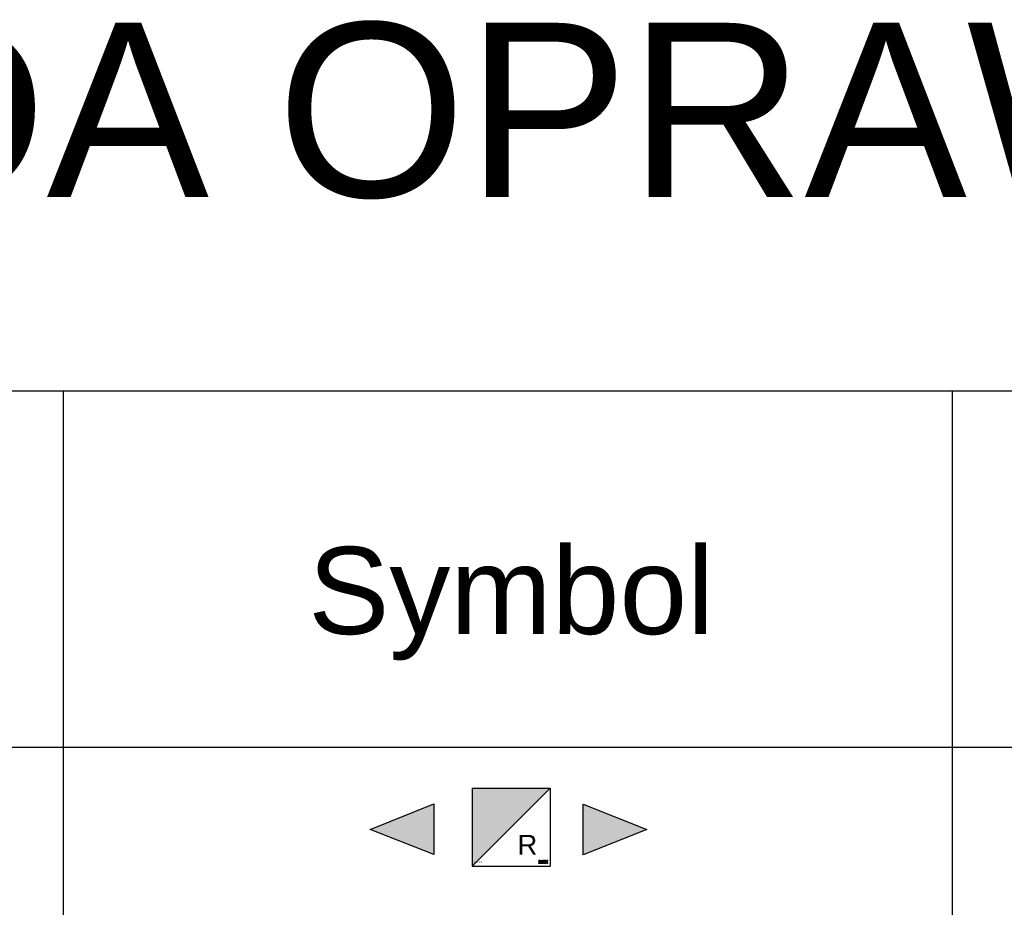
# Model space of a CAD drawing. Header units: millimetres. Extents: x -94648 to 68781, y -29623 to 11990.
# Tile 17 of 181: x -43208 to -42982, y -14959 to -14755. Entities that reach past the tile are written whole.
import ezdxf
from ezdxf.enums import TextEntityAlignment as Align

# ---------------------------------------------------------------- set-up
doc = ezdxf.new("R2010")
doc.units = ezdxf.units.MM
doc.layers.add('AX - ADRESACJA', color=4, linetype='Continuous', lineweight=5)
doc.layers.add('AX - OPISY', color=3, linetype='Continuous')
doc.layers.add('AX - OPRAWY  EWAKUACYJNE', color=5, linetype='Continuous')
doc.styles.add('ARIAL 1.0', font='arial.ttf')
doc.styles.add('ROMANS', font='romans.shx', dxfattribs={"width": 0.75, "height": 10})

# ---------------------------------------------------------------- blocks, each defined once
blk = doc.blocks.new('AX - OPRAWY')
at = {"layer": 'AX - OPRAWY  EWAKUACYJNE', "lineweight": 5}
for points in [[(2911.5, 461.85), (2911.5, 461.56), (2911.67, 461.38), (2912.19, 461.38), (2912.36, 461.53), (2912.36, 462.2), (2912.13, 462.42), (2911.65, 462.42), (2911.65, 462.27), (2912.07, 462.27), (2912.21, 462.14), (2912.21, 461.59), (2912.13, 461.52), (2911.74, 461.52), (2911.65, 461.62), (2911.65, 461.79), (2911.73, 461.88), (2912.07, 461.88), (2912.07, 462.02), (2911.67, 462.02)], [(2911.5, 461.08), (2911.5, 460.82), (2911.69, 460.82), (2911.69, 460.85), (2911.53, 460.85), (2911.53, 460.94), (2911.67, 460.94), (2911.67, 460.96), (2911.53, 460.96), (2911.53, 461.05), (2911.69, 461.05), (2911.69, 461.08)], [(2911.75, 461.08), (2911.75, 460.82), (2911.78, 460.82), (2911.78, 461.03), (2911.87, 460.89), (2911.87, 460.89), (2911.97, 461.03), (2911.97, 460.82), (2912, 460.82), (2912, 461.08), (2911.97, 461.08), (2911.87, 460.94), (2911.78, 461.08)], [(2912.06, 461.08), (2912.06, 460.82), (2912.25, 460.82), (2912.25, 460.85), (2912.09, 460.85), (2912.09, 460.94), (2912.23, 460.94), (2912.23, 460.96), (2912.09, 460.96), (2912.09, 461.05), (2912.25, 461.05), (2912.25, 461.08)], [(2912.56, 460.95), (2912.56, 460.94), (2912.56, 460.93), (2912.56, 460.93), (2912.56, 460.92), (2912.57, 460.91), (2912.57, 460.91), (2912.57, 460.9), (2912.57, 460.9), (2912.57, 460.89), (2912.58, 460.88), (2912.58, 460.88), (2912.58, 460.87), (2912.59, 460.87), (2912.59, 460.86), (2912.59, 460.86), (2912.6, 460.85), (2912.6, 460.85), (2912.61, 460.84), (2912.61, 460.84), (2912.62, 460.84), (2912.62, 460.83), (2912.63, 460.83), (2912.63, 460.83), (2912.64, 460.82), (2912.65, 460.82), (2912.65, 460.82), (2912.66, 460.82), (2912.67, 460.82), (2912.67, 460.82), (2912.68, 460.82), (2912.69, 460.81), (2912.69, 460.81), (2912.7, 460.81), (2912.71, 460.82), (2912.72, 460.82), (2912.73, 460.82), (2912.73, 460.82), (2912.74, 460.82), (2912.75, 460.82), (2912.75, 460.83), (2912.76, 460.83), (2912.77, 460.83), (2912.77, 460.84), (2912.78, 460.84), (2912.78, 460.84), (2912.79, 460.85), (2912.79, 460.85), (2912.8, 460.85), (2912.8, 460.96), (2912.69, 460.96), (2912.69, 460.93), (2912.77, 460.93), (2912.77, 460.87), (2912.77, 460.86), (2912.76, 460.86), (2912.76, 460.86), (2912.76, 460.86), (2912.75, 460.85), (2912.75, 460.85), (2912.74, 460.85), (2912.74, 460.85), (2912.73, 460.85), (2912.73, 460.85), (2912.72, 460.84), (2912.72, 460.84), (2912.71, 460.84), (2912.71, 460.84), (2912.7, 460.84), (2912.7, 460.84), (2912.69, 460.84), (2912.68, 460.84), (2912.68, 460.84), (2912.67, 460.84), (2912.67, 460.84), (2912.66, 460.85), (2912.66, 460.85), (2912.65, 460.85), (2912.65, 460.85), (2912.64, 460.85), (2912.64, 460.86), (2912.64, 460.86), (2912.63, 460.86), (2912.63, 460.86), (2912.62, 460.87), (2912.62, 460.87), (2912.62, 460.88), (2912.61, 460.88), (2912.61, 460.88), (2912.61, 460.89), (2912.61, 460.89), (2912.6, 460.9), (2912.6, 460.9), (2912.6, 460.91), (2912.6, 460.91), (2912.6, 460.92), (2912.6, 460.92), (2912.59, 460.93), (2912.59, 460.93), (2912.59, 460.94), (2912.59, 460.94), (2912.59, 460.95), (2912.59, 460.95), (2912.59, 460.96), (2912.59, 460.96), (2912.59, 460.97), (2912.59, 460.97), (2912.6, 460.98), (2912.6, 460.98), (2912.6, 460.99), (2912.6, 460.99), (2912.6, 461), (2912.6, 461), (2912.61, 461), (2912.61, 461.01), (2912.61, 461.01), (2912.61, 461.02), (2912.62, 461.02), (2912.62, 461.02), (2912.62, 461.03), (2912.63, 461.03), (2912.63, 461.04), (2912.63, 461.04), (2912.64, 461.04), (2912.64, 461.04), (2912.65, 461.05), (2912.65, 461.05), (2912.66, 461.05), (2912.66, 461.05), (2912.67, 461.05), (2912.67, 461.05), (2912.68, 461.06), (2912.68, 461.06), (2912.69, 461.06), (2912.69, 461.06), (2912.7, 461.06), (2912.7, 461.06), (2912.71, 461.06), (2912.72, 461.05), (2912.72, 461.05), (2912.73, 461.05), (2912.73, 461.05), (2912.74, 461.05), (2912.74, 461.05), (2912.75, 461.04), (2912.75, 461.04), (2912.76, 461.04), (2912.76, 461.04), (2912.76, 461.03), (2912.77, 461.03), (2912.77, 461.03), (2912.79, 461.05), (2912.78, 461.05), (2912.78, 461.06), (2912.77, 461.06), (2912.77, 461.06), (2912.76, 461.07), (2912.76, 461.07), (2912.75, 461.07), (2912.75, 461.07), (2912.74, 461.08), (2912.74, 461.08), (2912.73, 461.08), (2912.72, 461.08), (2912.72, 461.08), (2912.71, 461.08), (2912.7, 461.08), (2912.69, 461.08), (2912.69, 461.08), (2912.68, 461.08), (2912.67, 461.08), (2912.66, 461.08), (2912.66, 461.08), (2912.65, 461.08), (2912.65, 461.08), (2912.64, 461.07), (2912.63, 461.07), (2912.63, 461.07), (2912.62, 461.06), (2912.62, 461.06), (2912.61, 461.06), (2912.61, 461.05), (2912.6, 461.05), (2912.6, 461.04), (2912.59, 461.04), (2912.59, 461.03), (2912.59, 461.03), (2912.58, 461.02), (2912.58, 461.02), (2912.58, 461.01), (2912.57, 461.01), (2912.57, 461), (2912.57, 460.99), (2912.57, 460.99), (2912.57, 460.98), (2912.56, 460.98), (2912.56, 460.97), (2912.56, 460.96), (2912.56, 460.96), (2912.56, 460.95)], [(2912.58, 461.53), (2912.74, 461.38), (2913.09, 461.38), (2913.19, 461.48), (2913.3, 461.38), (2913.63, 461.38), (2913.8, 461.53), (2913.8, 462.42), (2913.65, 462.42), (2913.65, 461.59), (2913.58, 461.52), (2913.35, 461.52), (2913.26, 461.61), (2913.26, 462.42), (2913.12, 462.42), (2913.12, 461.61), (2913.03, 461.52), (2912.8, 461.52), (2912.72, 461.59), (2912.72, 462.42), (2912.58, 462.42)], [(2912.85, 461.08), (2912.85, 460.82), (2913.04, 460.82), (2913.04, 460.85), (2912.88, 460.85), (2912.88, 460.94), (2913.02, 460.94), (2913.02, 460.96), (2912.88, 460.96), (2912.88, 461.05), (2913.04, 461.05), (2913.04, 461.08)], [(2913.1, 461.08), (2913.1, 460.82), (2913.13, 460.82), (2913.13, 461.03), (2913.3, 460.82), (2913.32, 460.82), (2913.32, 461.08), (2913.29, 461.08), (2913.29, 460.87), (2913.13, 461.08)], [(2913.36, 460.95), (2913.36, 460.94), (2913.36, 460.93), (2913.36, 460.93), (2913.36, 460.92), (2913.36, 460.91), (2913.37, 460.91), (2913.37, 460.9), (2913.37, 460.9), (2913.37, 460.89), (2913.37, 460.88), (2913.38, 460.88), (2913.38, 460.87), (2913.38, 460.87), (2913.39, 460.86), (2913.39, 460.86), (2913.4, 460.85), (2913.4, 460.85), (2913.41, 460.84), (2913.41, 460.84), (2913.42, 460.84), (2913.42, 460.83), (2913.43, 460.83), (2913.43, 460.83), (2913.44, 460.82), (2913.44, 460.82), (2913.45, 460.82), (2913.46, 460.82), (2913.46, 460.82), (2913.47, 460.82), (2913.48, 460.82), (2913.48, 460.81), (2913.49, 460.81), (2913.5, 460.81), (2913.51, 460.82), (2913.51, 460.82), (2913.52, 460.82), (2913.53, 460.82), (2913.54, 460.82), (2913.54, 460.82), (2913.55, 460.83), (2913.56, 460.83), (2913.56, 460.83), (2913.57, 460.84), (2913.57, 460.84), (2913.58, 460.85), (2913.58, 460.85), (2913.59, 460.86), (2913.59, 460.86), (2913.58, 460.88), (2913.57, 460.87), (2913.57, 460.87), (2913.56, 460.87), (2913.56, 460.86), (2913.55, 460.86), (2913.55, 460.86), (2913.54, 460.85), (2913.54, 460.85), (2913.53, 460.85), (2913.53, 460.85), (2913.52, 460.85), (2913.52, 460.84), (2913.51, 460.84), (2913.5, 460.84), (2913.5, 460.84), (2913.49, 460.84), (2913.49, 460.84), (2913.48, 460.84), (2913.48, 460.84), (2913.47, 460.84), (2913.47, 460.84), (2913.46, 460.85), (2913.46, 460.85), (2913.45, 460.85), (2913.45, 460.85), (2913.44, 460.85), (2913.44, 460.86), (2913.43, 460.86), (2913.43, 460.86), (2913.43, 460.87), (2913.42, 460.87), (2913.42, 460.87), (2913.42, 460.88), (2913.41, 460.88), (2913.41, 460.88), (2913.41, 460.89), (2913.4, 460.89), (2913.4, 460.9), (2913.4, 460.9), (2913.4, 460.91), (2913.4, 460.91), (2913.39, 460.92), (2913.39, 460.92), (2913.39, 460.93), (2913.39, 460.93), (2913.39, 460.94), (2913.39, 460.94), (2913.39, 460.95), (2913.39, 460.95), (2913.39, 460.96), (2913.39, 460.96), (2913.39, 460.97), (2913.39, 460.97), (2913.39, 460.98), (2913.39, 460.98), (2913.4, 460.99), (2913.4, 460.99), (2913.4, 461), (2913.4, 461), (2913.4, 461.01), (2913.41, 461.01), (2913.41, 461.01), (2913.41, 461.02), (2913.42, 461.02), (2913.42, 461.03), (2913.42, 461.03), (2913.43, 461.03), (2913.43, 461.04), (2913.43, 461.04), (2913.44, 461.04), (2913.44, 461.04), (2913.45, 461.05), (2913.45, 461.05), (2913.46, 461.05), (2913.46, 461.05), (2913.47, 461.05), (2913.47, 461.05), (2913.48, 461.06), (2913.48, 461.06), (2913.49, 461.06), (2913.49, 461.06), (2913.5, 461.06), (2913.5, 461.06), (2913.51, 461.06), (2913.52, 461.05), (2913.52, 461.05), (2913.53, 461.05), (2913.53, 461.05), (2913.54, 461.05), (2913.54, 461.04), (2913.55, 461.04), (2913.55, 461.04), (2913.56, 461.04), (2913.56, 461.03), (2913.56, 461.03), (2913.57, 461.02), (2913.57, 461.02), (2913.59, 461.04), (2913.59, 461.05), (2913.58, 461.05), (2913.58, 461.06), (2913.57, 461.06), (2913.57, 461.06), (2913.56, 461.07), (2913.56, 461.07), (2913.55, 461.07), (2913.54, 461.07), (2913.54, 461.08), (2913.53, 461.08), (2913.52, 461.08), (2913.52, 461.08), (2913.51, 461.08), (2913.5, 461.08), (2913.49, 461.08), (2913.48, 461.08), (2913.48, 461.08), (2913.47, 461.08), (2913.46, 461.08), (2913.46, 461.08), (2913.45, 461.08), (2913.44, 461.08), (2913.44, 461.07), (2913.43, 461.07), (2913.43, 461.07), (2913.42, 461.06), (2913.42, 461.06), (2913.41, 461.06), (2913.41, 461.05), (2913.4, 461.05), (2913.4, 461.04), (2913.39, 461.04), (2913.39, 461.03), (2913.38, 461.03), (2913.38, 461.02), (2913.38, 461.02), (2913.37, 461.01), (2913.37, 461.01), (2913.37, 461), (2913.37, 461), (2913.37, 460.99), (2913.36, 460.98), (2913.36, 460.98), (2913.36, 460.97), (2913.36, 460.96), (2913.36, 460.96), (2913.36, 460.95)], [(2913.61, 461.08), (2913.72, 460.92), (2913.72, 460.82), (2913.75, 460.82), (2913.75, 460.92), (2913.86, 461.08), (2913.82, 461.08), (2913.73, 460.95), (2913.65, 461.08)], [(2915.19, 461.96), (2914.99, 462.16), (2914.99, 461.95), (2915.08, 461.86), (2914.75, 461.52), (2914.31, 461.52), (2914.16, 461.66), (2914.16, 462.14), (2914.31, 462.27), (2914.67, 462.27), (2914.77, 462.18), (2914.77, 462.04), (2914.67, 461.95), (2914.31, 461.95), (2914.31, 461.81), (2914.73, 461.81), (2914.92, 461.98), (2914.92, 462.23), (2914.73, 462.42), (2914.25, 462.42), (2914.02, 462.2), (2914.02, 461.6), (2914.25, 461.38), (2914.81, 461.38), (2915.19, 461.76), (2915.57, 461.38), (2915.77, 461.38), (2915.29, 461.86), (2915.6, 462.17), (2915.6, 462.02), (2915.75, 462.02), (2915.75, 462.42), (2915.34, 462.42), (2915.34, 462.27), (2915.5, 462.27)], [(2914.02, 461.6), (2914.25, 461.38), (2914.81, 461.38), (2915.19, 461.76), (2915.57, 461.38), (2915.77, 461.38), (2915.29, 461.86), (2915.6, 462.17), (2915.6, 462.02), (2915.75, 462.02), (2915.75, 462.42), (2915.34, 462.42), (2915.34, 462.27), (2915.5, 462.27), (2915.19, 461.96), (2914.99, 462.16), (2914.99, 461.95), (2915.08, 461.86), (2914.75, 461.52), (2914.31, 461.52), (2914.16, 461.66), (2914.16, 462.14), (2914.31, 462.27), (2914.67, 462.27), (2914.77, 462.18), (2914.77, 462.04), (2914.67, 461.95), (2914.31, 461.95), (2914.31, 461.81), (2914.73, 461.81), (2914.92, 461.98), (2914.92, 462.23), (2914.73, 462.42), (2914.25, 462.42), (2914.02, 462.2)], [(2914.04, 461.08), (2914.04, 460.82), (2914.21, 460.82), (2914.21, 460.85), (2914.07, 460.85), (2914.07, 461.08)], [(2914.27, 461.08), (2914.27, 460.82), (2914.3, 460.82), (2914.3, 461.08)], [(2914.34, 460.95), (2914.34, 460.94), (2914.34, 460.93), (2914.34, 460.93), (2914.35, 460.92), (2914.35, 460.91), (2914.35, 460.91), (2914.35, 460.9), (2914.35, 460.9), (2914.35, 460.89), (2914.36, 460.88), (2914.36, 460.88), (2914.36, 460.87), (2914.37, 460.87), (2914.37, 460.86), (2914.37, 460.86), (2914.38, 460.85), (2914.38, 460.85), (2914.39, 460.84), (2914.39, 460.84), (2914.4, 460.84), (2914.4, 460.83), (2914.41, 460.83), (2914.41, 460.83), (2914.42, 460.82), (2914.43, 460.82), (2914.43, 460.82), (2914.44, 460.82), (2914.45, 460.82), (2914.45, 460.82), (2914.46, 460.82), (2914.47, 460.81), (2914.48, 460.81), (2914.48, 460.81), (2914.49, 460.82), (2914.5, 460.82), (2914.51, 460.82), (2914.51, 460.82), (2914.52, 460.82), (2914.53, 460.82), (2914.54, 460.83), (2914.54, 460.83), (2914.55, 460.83), (2914.55, 460.84), (2914.56, 460.84), (2914.57, 460.84), (2914.57, 460.85), (2914.58, 460.85), (2914.58, 460.85), (2914.58, 460.96), (2914.47, 460.96), (2914.47, 460.93), (2914.55, 460.93), (2914.55, 460.87), (2914.55, 460.86), (2914.54, 460.86), (2914.54, 460.86), (2914.54, 460.86), (2914.53, 460.85), (2914.53, 460.85), (2914.52, 460.85), (2914.52, 460.85), (2914.51, 460.85), (2914.51, 460.85), (2914.5, 460.84), (2914.5, 460.84), (2914.49, 460.84), (2914.49, 460.84), (2914.48, 460.84), (2914.48, 460.84), (2914.47, 460.84), (2914.47, 460.84), (2914.46, 460.84), (2914.45, 460.84), (2914.45, 460.84), (2914.44, 460.85), (2914.44, 460.85), (2914.43, 460.85), (2914.43, 460.85), (2914.42, 460.85), (2914.42, 460.86), (2914.42, 460.86), (2914.41, 460.86), (2914.41, 460.86), (2914.4, 460.87), (2914.4, 460.87), (2914.4, 460.88), (2914.4, 460.88), (2914.39, 460.88), (2914.39, 460.89), (2914.39, 460.89), (2914.38, 460.9), (2914.38, 460.9), (2914.38, 460.91), (2914.38, 460.91), (2914.38, 460.92), (2914.38, 460.92), (2914.38, 460.93), (2914.37, 460.93), (2914.37, 460.94), (2914.37, 460.94), (2914.37, 460.95), (2914.37, 460.95), (2914.37, 460.96), (2914.37, 460.96), (2914.37, 460.97), (2914.38, 460.97), (2914.38, 460.98), (2914.38, 460.98), (2914.38, 460.99), (2914.38, 460.99), (2914.38, 461), (2914.38, 461), (2914.39, 461), (2914.39, 461.01), (2914.39, 461.01), (2914.4, 461.02), (2914.4, 461.02), (2914.4, 461.02), (2914.4, 461.03), (2914.41, 461.03), (2914.41, 461.04), (2914.42, 461.04), (2914.42, 461.04), (2914.42, 461.04), (2914.43, 461.05), (2914.43, 461.05), (2914.44, 461.05), (2914.44, 461.05), (2914.45, 461.05), (2914.45, 461.05), (2914.46, 461.06), (2914.46, 461.06), (2914.47, 461.06), (2914.47, 461.06), (2914.48, 461.06), (2914.49, 461.06), (2914.49, 461.06), (2914.5, 461.05), (2914.5, 461.05), (2914.51, 461.05), (2914.51, 461.05), (2914.52, 461.05), (2914.52, 461.05), (2914.53, 461.04), (2914.53, 461.04), (2914.54, 461.04), (2914.54, 461.04), (2914.54, 461.03), (2914.55, 461.03), (2914.55, 461.03), (2914.57, 461.05), (2914.57, 461.05), (2914.56, 461.06), (2914.56, 461.06), (2914.55, 461.06), (2914.55, 461.07), (2914.54, 461.07), (2914.53, 461.07), (2914.53, 461.07), (2914.52, 461.08), (2914.52, 461.08), (2914.51, 461.08), (2914.5, 461.08), (2914.5, 461.08), (2914.49, 461.08), (2914.48, 461.08), (2914.47, 461.08), (2914.47, 461.08), (2914.46, 461.08), (2914.45, 461.08), (2914.45, 461.08), (2914.44, 461.08), (2914.43, 461.08), (2914.43, 461.08), (2914.42, 461.07), (2914.41, 461.07), (2914.41, 461.07), (2914.4, 461.06), (2914.4, 461.06), (2914.39, 461.06), (2914.39, 461.05), (2914.38, 461.05), (2914.38, 461.04), (2914.37, 461.04), (2914.37, 461.03), (2914.37, 461.03), (2914.36, 461.02), (2914.36, 461.02), (2914.36, 461.01), (2914.35, 461.01), (2914.35, 461), (2914.35, 460.99), (2914.35, 460.99), (2914.35, 460.98), (2914.35, 460.98), (2914.34, 460.97), (2914.34, 460.96), (2914.34, 460.96), (2914.34, 460.95)], [(2914.63, 461.08), (2914.63, 460.82), (2914.66, 460.82), (2914.66, 460.94), (2914.81, 460.94), (2914.81, 460.82), (2914.84, 460.82), (2914.84, 461.08), (2914.81, 461.08), (2914.81, 460.96), (2914.66, 460.96), (2914.66, 461.08)], [(2914.89, 461.05), (2914.89, 461.08), (2915.09, 461.08), (2915.09, 461.05), (2915, 461.05), (2915, 460.82), (2914.98, 460.82), (2914.98, 461.05)], [(2915.15, 461.08), (2915.15, 460.82), (2915.18, 460.82), (2915.18, 461.08)], [(2915.24, 461.08), (2915.24, 460.82), (2915.27, 460.82), (2915.27, 461.03), (2915.44, 460.82), (2915.46, 460.82), (2915.46, 461.08), (2915.43, 461.08), (2915.43, 460.87), (2915.27, 461.08)], [(2915.51, 460.95), (2915.51, 460.94), (2915.51, 460.93), (2915.51, 460.93), (2915.51, 460.92), (2915.51, 460.91), (2915.51, 460.91), (2915.52, 460.9), (2915.52, 460.9), (2915.52, 460.89), (2915.52, 460.88), (2915.53, 460.88), (2915.53, 460.87), (2915.53, 460.87), (2915.54, 460.86), (2915.54, 460.86), (2915.54, 460.85), (2915.55, 460.85), (2915.55, 460.84), (2915.56, 460.84), (2915.56, 460.84), (2915.57, 460.83), (2915.57, 460.83), (2915.58, 460.83), (2915.59, 460.82), (2915.59, 460.82), (2915.6, 460.82), (2915.6, 460.82), (2915.61, 460.82), (2915.62, 460.82), (2915.63, 460.82), (2915.63, 460.81), (2915.64, 460.81), (2915.65, 460.81), (2915.66, 460.82), (2915.66, 460.82), (2915.67, 460.82), (2915.68, 460.82), (2915.69, 460.82), (2915.69, 460.82), (2915.7, 460.83), (2915.71, 460.83), (2915.71, 460.83), (2915.72, 460.84), (2915.72, 460.84), (2915.73, 460.84), (2915.74, 460.85), (2915.74, 460.85), (2915.74, 460.85), (2915.74, 460.96), (2915.64, 460.96), (2915.64, 460.93), (2915.72, 460.93), (2915.72, 460.87), (2915.71, 460.86), (2915.71, 460.86), (2915.71, 460.86), (2915.7, 460.86), (2915.7, 460.85), (2915.69, 460.85), (2915.69, 460.85), (2915.68, 460.85), (2915.68, 460.85), (2915.67, 460.85), (2915.67, 460.84), (2915.66, 460.84), (2915.66, 460.84), (2915.65, 460.84), (2915.65, 460.84), (2915.64, 460.84), (2915.64, 460.84), (2915.63, 460.84), (2915.62, 460.84), (2915.62, 460.84), (2915.61, 460.84), (2915.61, 460.85), (2915.6, 460.85), (2915.6, 460.85), (2915.59, 460.85), (2915.59, 460.85), (2915.59, 460.86), (2915.58, 460.86), (2915.58, 460.86), (2915.57, 460.86), (2915.57, 460.87), (2915.57, 460.87), (2915.56, 460.88), (2915.56, 460.88), (2915.56, 460.88), (2915.55, 460.89), (2915.55, 460.89), (2915.55, 460.9), (2915.55, 460.9), (2915.55, 460.91), (2915.54, 460.91), (2915.54, 460.92), (2915.54, 460.92), (2915.54, 460.93), (2915.54, 460.93), (2915.54, 460.94), (2915.54, 460.94), (2915.54, 460.95), (2915.54, 460.95), (2915.54, 460.96), (2915.54, 460.96), (2915.54, 460.97), (2915.54, 460.97), (2915.54, 460.98), (2915.54, 460.98), (2915.54, 460.99), (2915.55, 460.99), (2915.55, 461), (2915.55, 461), (2915.55, 461), (2915.55, 461.01), (2915.56, 461.01), (2915.56, 461.02), (2915.56, 461.02), (2915.57, 461.02), (2915.57, 461.03), (2915.57, 461.03), (2915.58, 461.04), (2915.58, 461.04), (2915.58, 461.04), (2915.59, 461.04), (2915.59, 461.05), (2915.6, 461.05), (2915.6, 461.05), (2915.61, 461.05), (2915.61, 461.05), (2915.62, 461.05), (2915.62, 461.06), (2915.63, 461.06), (2915.63, 461.06), (2915.64, 461.06), (2915.64, 461.06), (2915.65, 461.06), (2915.66, 461.06), (2915.66, 461.05), (2915.67, 461.05), (2915.67, 461.05), (2915.68, 461.05), (2915.68, 461.05), (2915.69, 461.05), (2915.69, 461.04), (2915.7, 461.04), (2915.7, 461.04), (2915.71, 461.04), (2915.71, 461.03), (2915.71, 461.03), (2915.72, 461.03), (2915.74, 461.05), (2915.73, 461.05), (2915.73, 461.06), (2915.72, 461.06), (2915.72, 461.06), (2915.71, 461.07), (2915.71, 461.07), (2915.7, 461.07), (2915.69, 461.07), (2915.69, 461.08), (2915.68, 461.08), (2915.68, 461.08), (2915.67, 461.08), (2915.66, 461.08), (2915.65, 461.08), (2915.65, 461.08), (2915.64, 461.08), (2915.63, 461.08), (2915.62, 461.08), (2915.62, 461.08), (2915.61, 461.08), (2915.6, 461.08), (2915.6, 461.08), (2915.59, 461.08), (2915.59, 461.07), (2915.58, 461.07), (2915.57, 461.07), (2915.57, 461.06), (2915.56, 461.06), (2915.56, 461.06), (2915.55, 461.05), (2915.55, 461.05), (2915.54, 461.04), (2915.54, 461.04), (2915.54, 461.03), (2915.53, 461.03), (2915.53, 461.02), (2915.53, 461.02), (2915.52, 461.01), (2915.52, 461.01), (2915.52, 461), (2915.52, 460.99), (2915.51, 460.99), (2915.51, 460.98), (2915.51, 460.98), (2915.51, 460.97), (2915.51, 460.96), (2915.51, 460.96), (2915.51, 460.95)]]:
    blk.add_hatch(color=251, dxfattribs=at).paths.add_polyline_path(points)
h = blk.add_hatch(color=251, dxfattribs=at)
h.paths.add_polyline_path([(2912.31, 461.08), (2912.31, 460.82), (2912.34, 460.82), (2912.34, 460.92), (2912.42, 460.92), (2912.49, 460.82), (2912.53, 460.82), (2912.45, 460.93), (2912.46, 460.93), (2912.46, 460.93), (2912.47, 460.93), (2912.48, 460.93), (2912.48, 460.94), (2912.48, 460.94), (2912.49, 460.94), (2912.49, 460.94), (2912.49, 460.94), (2912.49, 460.95), (2912.5, 460.95), (2912.5, 460.95), (2912.5, 460.95), (2912.5, 460.95), (2912.51, 460.96), (2912.51, 460.96), (2912.51, 460.96), (2912.51, 460.97), (2912.51, 460.97), (2912.51, 460.97), (2912.51, 460.98), (2912.52, 460.98), (2912.52, 460.98), (2912.52, 460.99), (2912.52, 460.99), (2912.52, 460.99), (2912.52, 461), (2912.52, 461), (2912.52, 461), (2912.52, 461.01), (2912.52, 461.01), (2912.52, 461.01), (2912.52, 461.02), (2912.52, 461.02), (2912.52, 461.02), (2912.51, 461.03), (2912.51, 461.03), (2912.51, 461.03), (2912.51, 461.04), (2912.51, 461.04), (2912.51, 461.04), (2912.51, 461.05), (2912.5, 461.05), (2912.5, 461.05), (2912.5, 461.05), (2912.5, 461.06), (2912.49, 461.06), (2912.49, 461.06), (2912.48, 461.06), (2912.48, 461.07), (2912.48, 461.07), (2912.47, 461.07), (2912.47, 461.07), (2912.46, 461.07), (2912.46, 461.08), (2912.45, 461.08), (2912.45, 461.08), (2912.44, 461.08), (2912.44, 461.08), (2912.43, 461.08), (2912.42, 461.08)])
h.paths.add_polyline_path([(2912.34, 460.95), (2912.34, 461.05), (2912.42, 461.05), (2912.43, 461.05), (2912.44, 461.05), (2912.44, 461.05), (2912.45, 461.05), (2912.46, 461.05), (2912.46, 461.04), (2912.46, 461.04), (2912.47, 461.04), (2912.47, 461.04), (2912.47, 461.04), (2912.47, 461.04), (2912.48, 461.03), (2912.48, 461.03), (2912.48, 461.03), (2912.48, 461.03), (2912.48, 461.03), (2912.48, 461.02), (2912.48, 461.02), (2912.49, 461.02), (2912.49, 461.02), (2912.49, 461.01), (2912.49, 461.01), (2912.49, 461.01), (2912.49, 461.01), (2912.49, 461), (2912.49, 461), (2912.49, 461), (2912.49, 461), (2912.49, 460.99), (2912.49, 460.99), (2912.49, 460.99), (2912.49, 460.99), (2912.49, 460.98), (2912.49, 460.98), (2912.48, 460.98), (2912.48, 460.98), (2912.48, 460.97), (2912.48, 460.97), (2912.48, 460.97), (2912.48, 460.97), (2912.47, 460.96), (2912.47, 460.96), (2912.47, 460.96), (2912.47, 460.96), (2912.47, 460.96), (2912.46, 460.96), (2912.46, 460.95), (2912.46, 460.95), (2912.45, 460.95), (2912.45, 460.95), (2912.45, 460.95), (2912.44, 460.95), (2912.44, 460.95), (2912.43, 460.95), (2912.42, 460.95)], flags=16)
at = {"layer": 'AX - OPRAWY  EWAKUACYJNE', "color": 251, "lineweight": 5}
for points in [[(2911.65, 462.42), (2911.65, 462.27), (2912.07, 462.27), (2912.21, 462.14), (2912.21, 461.59), (2912.13, 461.52), (2911.74, 461.52), (2911.65, 461.62), (2911.65, 461.79), (2911.73, 461.88), (2912.07, 461.88), (2912.07, 462.02), (2911.67, 462.02), (2911.5, 461.85), (2911.5, 461.56), (2911.67, 461.38), (2912.19, 461.38), (2912.36, 461.53), (2912.36, 462.2), (2912.13, 462.42), (2911.65, 462.42)], [(2911.5, 461.08), (2911.69, 461.08), (2911.69, 461.05), (2911.53, 461.05), (2911.53, 460.96), (2911.67, 460.96), (2911.67, 460.94), (2911.53, 460.94), (2911.53, 460.85), (2911.69, 460.85), (2911.69, 460.82), (2911.5, 460.82), (2911.5, 461.08)], [(2911.75, 461.08), (2911.78, 461.08), (2911.87, 460.94), (2911.97, 461.08), (2912, 461.08), (2912, 460.82), (2911.97, 460.82), (2911.97, 461.03), (2911.87, 460.89), (2911.87, 460.89), (2911.78, 461.03), (2911.78, 460.82), (2911.75, 460.82), (2911.75, 461.08)], [(2912.06, 461.08), (2912.25, 461.08), (2912.25, 461.05), (2912.09, 461.05), (2912.09, 460.96), (2912.23, 460.96), (2912.23, 460.94), (2912.09, 460.94), (2912.09, 460.85), (2912.25, 460.85), (2912.25, 460.82), (2912.06, 460.82), (2912.06, 461.08)], [(2912.31, 461.08), (2912.42, 461.08), (2912.43, 461.08), (2912.44, 461.08), (2912.44, 461.08), (2912.45, 461.08), (2912.45, 461.08), (2912.46, 461.08), (2912.46, 461.07), (2912.47, 461.07), (2912.47, 461.07), (2912.48, 461.07), (2912.48, 461.07), (2912.48, 461.06), (2912.49, 461.06), (2912.49, 461.06), (2912.5, 461.06), (2912.5, 461.05), (2912.5, 461.05), (2912.5, 461.05), (2912.51, 461.05), (2912.51, 461.04), (2912.51, 461.04), (2912.51, 461.04), (2912.51, 461.03), (2912.51, 461.03), (2912.51, 461.03), (2912.52, 461.02), (2912.52, 461.02), (2912.52, 461.02), (2912.52, 461.01), (2912.52, 461.01), (2912.52, 461.01), (2912.52, 461), (2912.52, 461), (2912.52, 461), (2912.52, 460.99), (2912.52, 460.99), (2912.52, 460.99), (2912.52, 460.98), (2912.52, 460.98), (2912.51, 460.98), (2912.51, 460.97), (2912.51, 460.97), (2912.51, 460.97), (2912.51, 460.96), (2912.51, 460.96), (2912.51, 460.96), (2912.5, 460.95), (2912.5, 460.95), (2912.5, 460.95), (2912.5, 460.95), (2912.49, 460.95), (2912.49, 460.94), (2912.49, 460.94), (2912.49, 460.94), (2912.48, 460.94), (2912.48, 460.94), (2912.48, 460.93), (2912.47, 460.93), (2912.46, 460.93), (2912.46, 460.93), (2912.45, 460.93), (2912.53, 460.82), (2912.49, 460.82), (2912.42, 460.92), (2912.34, 460.92), (2912.34, 460.82), (2912.31, 460.82), (2912.31, 461.08)], [(2912.42, 460.95), (2912.43, 460.95), (2912.44, 460.95), (2912.44, 460.95), (2912.45, 460.95), (2912.45, 460.95), (2912.45, 460.95), (2912.46, 460.95), (2912.46, 460.95), (2912.46, 460.96), (2912.47, 460.96), (2912.47, 460.96), (2912.47, 460.96), (2912.47, 460.96), (2912.47, 460.96), (2912.48, 460.97), (2912.48, 460.97), (2912.48, 460.97), (2912.48, 460.97), (2912.48, 460.98), (2912.48, 460.98), (2912.49, 460.98), (2912.49, 460.98), (2912.49, 460.99), (2912.49, 460.99), (2912.49, 460.99), (2912.49, 460.99), (2912.49, 461), (2912.49, 461), (2912.49, 461), (2912.49, 461), (2912.49, 461.01), (2912.49, 461.01), (2912.49, 461.01), (2912.49, 461.01), (2912.49, 461.02), (2912.49, 461.02), (2912.48, 461.02), (2912.48, 461.02), (2912.48, 461.03), (2912.48, 461.03), (2912.48, 461.03), (2912.48, 461.03), (2912.48, 461.03), (2912.47, 461.04), (2912.47, 461.04), (2912.47, 461.04), (2912.47, 461.04), (2912.46, 461.04), (2912.46, 461.04), (2912.46, 461.05), (2912.45, 461.05), (2912.44, 461.05), (2912.44, 461.05), (2912.43, 461.05), (2912.42, 461.05), (2912.34, 461.05), (2912.34, 460.95), (2912.42, 460.95)], [(2912.56, 460.95), (2912.56, 460.95), (2912.56, 460.96), (2912.56, 460.96), (2912.56, 460.97), (2912.56, 460.98), (2912.57, 460.98), (2912.57, 460.99), (2912.57, 460.99), (2912.57, 461), (2912.57, 461.01), (2912.58, 461.01), (2912.58, 461.02), (2912.58, 461.02), (2912.59, 461.03), (2912.59, 461.03), (2912.59, 461.04), (2912.6, 461.04), (2912.6, 461.05), (2912.61, 461.05), (2912.61, 461.06), (2912.62, 461.06), (2912.62, 461.06), (2912.63, 461.07), (2912.63, 461.07), (2912.64, 461.07), (2912.65, 461.08), (2912.65, 461.08), (2912.66, 461.08), (2912.66, 461.08), (2912.67, 461.08), (2912.68, 461.08), (2912.69, 461.08), (2912.69, 461.08), (2912.7, 461.08), (2912.71, 461.08), (2912.72, 461.08), (2912.72, 461.08), (2912.73, 461.08), (2912.74, 461.08), (2912.74, 461.08), (2912.75, 461.07), (2912.75, 461.07), (2912.76, 461.07), (2912.76, 461.07), (2912.77, 461.06), (2912.77, 461.06), (2912.78, 461.06), (2912.78, 461.05), (2912.79, 461.05), (2912.77, 461.03), (2912.77, 461.03), (2912.76, 461.03), (2912.76, 461.04), (2912.76, 461.04), (2912.75, 461.04), (2912.75, 461.04), (2912.74, 461.05), (2912.74, 461.05), (2912.73, 461.05), (2912.73, 461.05), (2912.72, 461.05), (2912.72, 461.05), (2912.71, 461.06), (2912.7, 461.06), (2912.7, 461.06), (2912.69, 461.06), (2912.69, 461.06), (2912.68, 461.06), (2912.68, 461.06), (2912.67, 461.05), (2912.67, 461.05), (2912.66, 461.05), (2912.66, 461.05), (2912.65, 461.05), (2912.65, 461.05), (2912.64, 461.04), (2912.64, 461.04), (2912.63, 461.04), (2912.63, 461.04), (2912.63, 461.03), (2912.62, 461.03), (2912.62, 461.02), (2912.62, 461.02), (2912.61, 461.02), (2912.61, 461.01), (2912.61, 461.01), (2912.61, 461), (2912.6, 461), (2912.6, 461), (2912.6, 460.99), (2912.6, 460.99), (2912.6, 460.98), (2912.6, 460.98), (2912.59, 460.97), (2912.59, 460.97), (2912.59, 460.96), (2912.59, 460.96), (2912.59, 460.95), (2912.59, 460.95), (2912.59, 460.94), (2912.59, 460.94), (2912.59, 460.93), (2912.59, 460.93), (2912.6, 460.92), (2912.6, 460.92), (2912.6, 460.91), (2912.6, 460.91), (2912.6, 460.9), (2912.6, 460.9), (2912.61, 460.89), (2912.61, 460.89), (2912.61, 460.88), (2912.61, 460.88), (2912.62, 460.88), (2912.62, 460.87), (2912.62, 460.87), (2912.63, 460.86), (2912.63, 460.86), (2912.64, 460.86), (2912.64, 460.86), (2912.64, 460.85), (2912.65, 460.85), (2912.65, 460.85), (2912.66, 460.85), (2912.66, 460.85), (2912.67, 460.84), (2912.67, 460.84), (2912.68, 460.84), (2912.68, 460.84), (2912.69, 460.84), (2912.7, 460.84), (2912.7, 460.84), (2912.71, 460.84), (2912.71, 460.84), (2912.72, 460.84), (2912.72, 460.84), (2912.73, 460.85), (2912.73, 460.85), (2912.74, 460.85), (2912.74, 460.85), (2912.75, 460.85), (2912.75, 460.85), (2912.76, 460.86), (2912.76, 460.86), (2912.76, 460.86), (2912.77, 460.86), (2912.77, 460.87), (2912.77, 460.93), (2912.69, 460.93), (2912.69, 460.96), (2912.8, 460.96), (2912.8, 460.85), (2912.79, 460.85), (2912.79, 460.85), (2912.78, 460.84), (2912.78, 460.84), (2912.77, 460.84), (2912.77, 460.83), (2912.76, 460.83), (2912.75, 460.83), (2912.75, 460.82), (2912.74, 460.82), (2912.73, 460.82), (2912.73, 460.82), (2912.72, 460.82), (2912.71, 460.82), (2912.7, 460.81), (2912.69, 460.81), (2912.69, 460.81), (2912.68, 460.82), (2912.67, 460.82), (2912.67, 460.82), (2912.66, 460.82), (2912.65, 460.82), (2912.65, 460.82), (2912.64, 460.82), (2912.63, 460.83), (2912.63, 460.83), (2912.62, 460.83), (2912.62, 460.84), (2912.61, 460.84), (2912.61, 460.84), (2912.6, 460.85), (2912.6, 460.85), (2912.59, 460.86), (2912.59, 460.86), (2912.59, 460.87), (2912.58, 460.87), (2912.58, 460.88), (2912.58, 460.88), (2912.57, 460.89), (2912.57, 460.9), (2912.57, 460.9), (2912.57, 460.91), (2912.57, 460.91), (2912.56, 460.92), (2912.56, 460.93), (2912.56, 460.93), (2912.56, 460.94), (2912.56, 460.95)], [(2913.65, 461.59), (2913.58, 461.52), (2913.35, 461.52), (2913.26, 461.61), (2913.26, 462.42), (2913.12, 462.42), (2913.12, 461.61), (2913.03, 461.52), (2912.8, 461.52), (2912.72, 461.59), (2912.72, 462.42), (2912.58, 462.42), (2912.58, 461.53), (2912.74, 461.38), (2913.09, 461.38), (2913.19, 461.48), (2913.3, 461.38), (2913.63, 461.38), (2913.8, 461.53), (2913.8, 462.42), (2913.65, 462.42), (2913.65, 461.59)], [(2912.85, 461.08), (2913.04, 461.08), (2913.04, 461.05), (2912.88, 461.05), (2912.88, 460.96), (2913.02, 460.96), (2913.02, 460.94), (2912.88, 460.94), (2912.88, 460.85), (2913.04, 460.85), (2913.04, 460.82), (2912.85, 460.82), (2912.85, 461.08)], [(2913.1, 461.08), (2913.13, 461.08), (2913.29, 460.87), (2913.29, 461.08), (2913.32, 461.08), (2913.32, 460.82), (2913.3, 460.82), (2913.13, 461.03), (2913.13, 460.82), (2913.1, 460.82), (2913.1, 461.08)], [(2913.36, 460.95), (2913.36, 460.95), (2913.36, 460.96), (2913.36, 460.96), (2913.36, 460.97), (2913.36, 460.98), (2913.36, 460.98), (2913.37, 460.99), (2913.37, 461), (2913.37, 461), (2913.37, 461.01), (2913.37, 461.01), (2913.38, 461.02), (2913.38, 461.02), (2913.38, 461.03), (2913.39, 461.03), (2913.39, 461.04), (2913.4, 461.04), (2913.4, 461.05), (2913.41, 461.05), (2913.41, 461.06), (2913.42, 461.06), (2913.42, 461.06), (2913.43, 461.07), (2913.43, 461.07), (2913.44, 461.07), (2913.44, 461.08), (2913.45, 461.08), (2913.46, 461.08), (2913.46, 461.08), (2913.47, 461.08), (2913.48, 461.08), (2913.48, 461.08), (2913.49, 461.08), (2913.5, 461.08), (2913.51, 461.08), (2913.52, 461.08), (2913.52, 461.08), (2913.53, 461.08), (2913.54, 461.08), (2913.54, 461.07), (2913.55, 461.07), (2913.56, 461.07), (2913.56, 461.07), (2913.57, 461.06), (2913.57, 461.06), (2913.58, 461.06), (2913.58, 461.05), (2913.59, 461.05), (2913.59, 461.04), (2913.57, 461.02), (2913.57, 461.02), (2913.56, 461.03), (2913.56, 461.03), (2913.56, 461.04), (2913.55, 461.04), (2913.55, 461.04), (2913.54, 461.04), (2913.54, 461.05), (2913.53, 461.05), (2913.53, 461.05), (2913.52, 461.05), (2913.52, 461.05), (2913.51, 461.06), (2913.5, 461.06), (2913.5, 461.06), (2913.49, 461.06), (2913.49, 461.06), (2913.48, 461.06), (2913.48, 461.06), (2913.47, 461.05), (2913.47, 461.05), (2913.46, 461.05), (2913.46, 461.05), (2913.45, 461.05), (2913.45, 461.05), (2913.44, 461.04), (2913.44, 461.04), (2913.43, 461.04), (2913.43, 461.04), (2913.43, 461.03), (2913.42, 461.03), (2913.42, 461.03), (2913.42, 461.02), (2913.41, 461.02), (2913.41, 461.01), (2913.41, 461.01), (2913.4, 461.01), (2913.4, 461), (2913.4, 461), (2913.4, 460.99), (2913.4, 460.99), (2913.39, 460.98), (2913.39, 460.98), (2913.39, 460.97), (2913.39, 460.97), (2913.39, 460.96), (2913.39, 460.96), (2913.39, 460.95), (2913.39, 460.95), (2913.39, 460.94), (2913.39, 460.94), (2913.39, 460.93), (2913.39, 460.93), (2913.39, 460.92), (2913.39, 460.92), (2913.4, 460.91), (2913.4, 460.91), (2913.4, 460.9), (2913.4, 460.9), (2913.4, 460.89), (2913.41, 460.89), (2913.41, 460.88), (2913.41, 460.88), (2913.42, 460.88), (2913.42, 460.87), (2913.42, 460.87), (2913.43, 460.87), (2913.43, 460.86), (2913.43, 460.86), (2913.44, 460.86), (2913.44, 460.85), (2913.45, 460.85), (2913.45, 460.85), (2913.46, 460.85), (2913.46, 460.85), (2913.47, 460.84), (2913.47, 460.84), (2913.48, 460.84), (2913.48, 460.84), (2913.49, 460.84), (2913.49, 460.84), (2913.5, 460.84), (2913.5, 460.84), (2913.51, 460.84), (2913.52, 460.84), (2913.52, 460.85), (2913.53, 460.85), (2913.53, 460.85), (2913.54, 460.85), (2913.54, 460.85), (2913.55, 460.86), (2913.55, 460.86), (2913.56, 460.86), (2913.56, 460.87), (2913.57, 460.87), (2913.57, 460.87), (2913.58, 460.88), (2913.59, 460.86), (2913.59, 460.86), (2913.58, 460.85), (2913.58, 460.85), (2913.57, 460.84), (2913.57, 460.84), (2913.56, 460.83), (2913.56, 460.83), (2913.55, 460.83), (2913.54, 460.82), (2913.54, 460.82), (2913.53, 460.82), (2913.52, 460.82), (2913.51, 460.82), (2913.51, 460.82), (2913.5, 460.81), (2913.49, 460.81), (2913.48, 460.81), (2913.48, 460.82), (2913.47, 460.82), (2913.46, 460.82), (2913.46, 460.82), (2913.45, 460.82), (2913.44, 460.82), (2913.44, 460.82), (2913.43, 460.83), (2913.43, 460.83), (2913.42, 460.83), (2913.42, 460.84), (2913.41, 460.84), (2913.41, 460.84), (2913.4, 460.85), (2913.4, 460.85), (2913.39, 460.86), (2913.39, 460.86), (2913.38, 460.87), (2913.38, 460.87), (2913.38, 460.88), (2913.37, 460.88), (2913.37, 460.89), (2913.37, 460.9), (2913.37, 460.9), (2913.37, 460.91), (2913.36, 460.91), (2913.36, 460.92), (2913.36, 460.93), (2913.36, 460.93), (2913.36, 460.94), (2913.36, 460.95)], [(2913.72, 460.92), (2913.61, 461.08), (2913.65, 461.08), (2913.73, 460.95), (2913.82, 461.08), (2913.86, 461.08), (2913.75, 460.92), (2913.75, 460.82), (2913.72, 460.82), (2913.72, 460.92)], [(2915.75, 462.02), (2915.75, 462.42), (2915.34, 462.42), (2915.34, 462.27), (2915.5, 462.27), (2915.19, 461.96), (2914.99, 462.16), (2914.99, 461.95), (2915.08, 461.86), (2914.75, 461.52), (2914.31, 461.52), (2914.16, 461.66), (2914.16, 462.14), (2914.31, 462.27), (2914.67, 462.27), (2914.77, 462.18), (2914.77, 462.04), (2914.67, 461.95), (2914.31, 461.95), (2914.31, 461.81), (2914.73, 461.81), (2914.92, 461.98), (2914.92, 462.23), (2914.73, 462.42), (2914.25, 462.42), (2914.02, 462.2), (2914.02, 461.6), (2914.25, 461.38), (2914.81, 461.38), (2915.19, 461.76), (2915.57, 461.38), (2915.77, 461.38), (2915.29, 461.86), (2915.6, 462.17), (2915.6, 462.02), (2915.75, 462.02)], [(2914.04, 461.08), (2914.07, 461.08), (2914.07, 460.85), (2914.21, 460.85), (2914.21, 460.82), (2914.04, 460.82), (2914.04, 461.08)], [(2914.27, 461.08), (2914.3, 461.08), (2914.3, 460.82), (2914.27, 460.82), (2914.27, 461.08)], [(2914.34, 460.95), (2914.34, 460.95), (2914.34, 460.96), (2914.34, 460.96), (2914.34, 460.97), (2914.35, 460.98), (2914.35, 460.98), (2914.35, 460.99), (2914.35, 460.99), (2914.35, 461), (2914.35, 461.01), (2914.36, 461.01), (2914.36, 461.02), (2914.36, 461.02), (2914.37, 461.03), (2914.37, 461.03), (2914.37, 461.04), (2914.38, 461.04), (2914.38, 461.05), (2914.39, 461.05), (2914.39, 461.06), (2914.4, 461.06), (2914.4, 461.06), (2914.41, 461.07), (2914.41, 461.07), (2914.42, 461.07), (2914.43, 461.08), (2914.43, 461.08), (2914.44, 461.08), (2914.45, 461.08), (2914.45, 461.08), (2914.46, 461.08), (2914.47, 461.08), (2914.47, 461.08), (2914.48, 461.08), (2914.49, 461.08), (2914.5, 461.08), (2914.5, 461.08), (2914.51, 461.08), (2914.52, 461.08), (2914.52, 461.08), (2914.53, 461.07), (2914.53, 461.07), (2914.54, 461.07), (2914.55, 461.07), (2914.55, 461.06), (2914.56, 461.06), (2914.56, 461.06), (2914.57, 461.05), (2914.57, 461.05), (2914.55, 461.03), (2914.55, 461.03), (2914.54, 461.03), (2914.54, 461.04), (2914.54, 461.04), (2914.53, 461.04), (2914.53, 461.04), (2914.52, 461.05), (2914.52, 461.05), (2914.51, 461.05), (2914.51, 461.05), (2914.5, 461.05), (2914.5, 461.05), (2914.49, 461.06), (2914.49, 461.06), (2914.48, 461.06), (2914.47, 461.06), (2914.47, 461.06), (2914.46, 461.06), (2914.46, 461.06), (2914.45, 461.05), (2914.45, 461.05), (2914.44, 461.05), (2914.44, 461.05), (2914.43, 461.05), (2914.43, 461.05), (2914.42, 461.04), (2914.42, 461.04), (2914.42, 461.04), (2914.41, 461.04), (2914.41, 461.03), (2914.4, 461.03), (2914.4, 461.02), (2914.4, 461.02), (2914.4, 461.02), (2914.39, 461.01), (2914.39, 461.01), (2914.39, 461), (2914.38, 461), (2914.38, 461), (2914.38, 460.99), (2914.38, 460.99), (2914.38, 460.98), (2914.38, 460.98), (2914.38, 460.97), (2914.37, 460.97), (2914.37, 460.96), (2914.37, 460.96), (2914.37, 460.95), (2914.37, 460.95), (2914.37, 460.94), (2914.37, 460.94), (2914.37, 460.93), (2914.38, 460.93), (2914.38, 460.92), (2914.38, 460.92), (2914.38, 460.91), (2914.38, 460.91), (2914.38, 460.9), (2914.38, 460.9), (2914.39, 460.89), (2914.39, 460.89), (2914.39, 460.88), (2914.4, 460.88), (2914.4, 460.88), (2914.4, 460.87), (2914.4, 460.87), (2914.41, 460.86), (2914.41, 460.86), (2914.42, 460.86), (2914.42, 460.86), (2914.42, 460.85), (2914.43, 460.85), (2914.43, 460.85), (2914.44, 460.85), (2914.44, 460.85), (2914.45, 460.84), (2914.45, 460.84), (2914.46, 460.84), (2914.47, 460.84), (2914.47, 460.84), (2914.48, 460.84), (2914.48, 460.84), (2914.49, 460.84), (2914.49, 460.84), (2914.5, 460.84), (2914.5, 460.84), (2914.51, 460.85), (2914.51, 460.85), (2914.52, 460.85), (2914.52, 460.85), (2914.53, 460.85), (2914.53, 460.85), (2914.54, 460.86), (2914.54, 460.86), (2914.54, 460.86), (2914.55, 460.86), (2914.55, 460.87), (2914.55, 460.93), (2914.47, 460.93), (2914.47, 460.96), (2914.58, 460.96), (2914.58, 460.85), (2914.58, 460.85), (2914.57, 460.85), (2914.57, 460.84), (2914.56, 460.84), (2914.55, 460.84), (2914.55, 460.83), (2914.54, 460.83), (2914.54, 460.83), (2914.53, 460.82), (2914.52, 460.82), (2914.51, 460.82), (2914.51, 460.82), (2914.5, 460.82), (2914.49, 460.82), (2914.48, 460.81), (2914.48, 460.81), (2914.47, 460.81), (2914.46, 460.82), (2914.45, 460.82), (2914.45, 460.82), (2914.44, 460.82), (2914.43, 460.82), (2914.43, 460.82), (2914.42, 460.82), (2914.41, 460.83), (2914.41, 460.83), (2914.4, 460.83), (2914.4, 460.84), (2914.39, 460.84), (2914.39, 460.84), (2914.38, 460.85), (2914.38, 460.85), (2914.37, 460.86), (2914.37, 460.86), (2914.37, 460.87), (2914.36, 460.87), (2914.36, 460.88), (2914.36, 460.88), (2914.35, 460.89), (2914.35, 460.9), (2914.35, 460.9), (2914.35, 460.91), (2914.35, 460.91), (2914.35, 460.92), (2914.34, 460.93), (2914.34, 460.93), (2914.34, 460.94), (2914.34, 460.95)], [(2914.63, 461.08), (2914.66, 461.08), (2914.66, 460.96), (2914.81, 460.96), (2914.81, 461.08), (2914.84, 461.08), (2914.84, 460.82), (2914.81, 460.82), (2914.81, 460.94), (2914.66, 460.94), (2914.66, 460.82), (2914.63, 460.82), (2914.63, 461.08)], [(2914.98, 461.05), (2914.89, 461.05), (2914.89, 461.08), (2915.09, 461.08), (2915.09, 461.05), (2915, 461.05), (2915, 460.82), (2914.98, 460.82), (2914.98, 461.05)], [(2915.15, 461.08), (2915.18, 461.08), (2915.18, 460.82), (2915.15, 460.82), (2915.15, 461.08)], [(2915.24, 461.08), (2915.27, 461.08), (2915.43, 460.87), (2915.43, 461.08), (2915.46, 461.08), (2915.46, 460.82), (2915.44, 460.82), (2915.27, 461.03), (2915.27, 460.82), (2915.24, 460.82), (2915.24, 461.08)], [(2915.51, 460.95), (2915.51, 460.95), (2915.51, 460.96), (2915.51, 460.96), (2915.51, 460.97), (2915.51, 460.98), (2915.51, 460.98), (2915.51, 460.99), (2915.52, 460.99), (2915.52, 461), (2915.52, 461.01), (2915.52, 461.01), (2915.53, 461.02), (2915.53, 461.02), (2915.53, 461.03), (2915.54, 461.03), (2915.54, 461.04), (2915.54, 461.04), (2915.55, 461.05), (2915.55, 461.05), (2915.56, 461.06), (2915.56, 461.06), (2915.57, 461.06), (2915.57, 461.07), (2915.58, 461.07), (2915.59, 461.07), (2915.59, 461.08), (2915.6, 461.08), (2915.6, 461.08), (2915.61, 461.08), (2915.62, 461.08), (2915.62, 461.08), (2915.63, 461.08), (2915.64, 461.08), (2915.65, 461.08), (2915.65, 461.08), (2915.66, 461.08), (2915.67, 461.08), (2915.68, 461.08), (2915.68, 461.08), (2915.69, 461.08), (2915.69, 461.07), (2915.7, 461.07), (2915.71, 461.07), (2915.71, 461.07), (2915.72, 461.06), (2915.72, 461.06), (2915.73, 461.06), (2915.73, 461.05), (2915.74, 461.05), (2915.72, 461.03), (2915.71, 461.03), (2915.71, 461.03), (2915.71, 461.04), (2915.7, 461.04), (2915.7, 461.04), (2915.69, 461.04), (2915.69, 461.05), (2915.68, 461.05), (2915.68, 461.05), (2915.67, 461.05), (2915.67, 461.05), (2915.66, 461.05), (2915.66, 461.06), (2915.65, 461.06), (2915.64, 461.06), (2915.64, 461.06), (2915.63, 461.06), (2915.63, 461.06), (2915.62, 461.06), (2915.62, 461.05), (2915.61, 461.05), (2915.61, 461.05), (2915.6, 461.05), (2915.6, 461.05), (2915.59, 461.05), (2915.59, 461.04), (2915.58, 461.04), (2915.58, 461.04), (2915.58, 461.04), (2915.57, 461.03), (2915.57, 461.03), (2915.57, 461.02), (2915.56, 461.02), (2915.56, 461.02), (2915.56, 461.01), (2915.55, 461.01), (2915.55, 461), (2915.55, 461), (2915.55, 461), (2915.55, 460.99), (2915.54, 460.99), (2915.54, 460.98), (2915.54, 460.98), (2915.54, 460.97), (2915.54, 460.97), (2915.54, 460.96), (2915.54, 460.96), (2915.54, 460.95), (2915.54, 460.95), (2915.54, 460.94), (2915.54, 460.94), (2915.54, 460.93), (2915.54, 460.93), (2915.54, 460.92), (2915.54, 460.92), (2915.54, 460.91), (2915.55, 460.91), (2915.55, 460.9), (2915.55, 460.9), (2915.55, 460.89), (2915.55, 460.89), (2915.56, 460.88), (2915.56, 460.88), (2915.56, 460.88), (2915.57, 460.87), (2915.57, 460.87), (2915.57, 460.86), (2915.58, 460.86), (2915.58, 460.86), (2915.59, 460.86), (2915.59, 460.85), (2915.59, 460.85), (2915.6, 460.85), (2915.6, 460.85), (2915.61, 460.85), (2915.61, 460.84), (2915.62, 460.84), (2915.62, 460.84), (2915.63, 460.84), (2915.64, 460.84), (2915.64, 460.84), (2915.65, 460.84), (2915.65, 460.84), (2915.66, 460.84), (2915.66, 460.84), (2915.67, 460.84), (2915.67, 460.85), (2915.68, 460.85), (2915.68, 460.85), (2915.69, 460.85), (2915.69, 460.85), (2915.7, 460.85), (2915.7, 460.86), (2915.71, 460.86), (2915.71, 460.86), (2915.71, 460.86), (2915.72, 460.87), (2915.72, 460.93), (2915.64, 460.93), (2915.64, 460.96), (2915.74, 460.96), (2915.74, 460.85), (2915.74, 460.85), (2915.74, 460.85), (2915.73, 460.84), (2915.72, 460.84), (2915.72, 460.84), (2915.71, 460.83), (2915.71, 460.83), (2915.7, 460.83), (2915.69, 460.82), (2915.69, 460.82), (2915.68, 460.82), (2915.67, 460.82), (2915.66, 460.82), (2915.66, 460.82), (2915.65, 460.81), (2915.64, 460.81), (2915.63, 460.81), (2915.63, 460.82), (2915.62, 460.82), (2915.61, 460.82), (2915.6, 460.82), (2915.6, 460.82), (2915.59, 460.82), (2915.59, 460.82), (2915.58, 460.83), (2915.57, 460.83), (2915.57, 460.83), (2915.56, 460.84), (2915.56, 460.84), (2915.55, 460.84), (2915.55, 460.85), (2915.54, 460.85), (2915.54, 460.86), (2915.54, 460.86), (2915.53, 460.87), (2915.53, 460.87), (2915.53, 460.88), (2915.52, 460.88), (2915.52, 460.89), (2915.52, 460.9), (2915.52, 460.9), (2915.51, 460.91), (2915.51, 460.91), (2915.51, 460.92), (2915.51, 460.93), (2915.51, 460.93), (2915.51, 460.94), (2915.51, 460.95)]]:
    blk.add_lwpolyline(points, close=True, dxfattribs=at)
blk = doc.blocks.new('AX - LN13')
at = {"layer": 'AX - OPRAWY  EWAKUACYJNE', "color": 251, "style": 'ARIAL 1.0'}
blk.add_text('LN13', height=0.98, dxfattribs=at).set_placement((-1.7, -0.47))
blk = doc.blocks.new('LN13')
at = {"layer": 'AX - OPRAWY  EWAKUACYJNE'}
for points in [[(-17.73, -17.63), (18.13, 18.23), (-17.73, 18.23)], [(-64.54, -0.74), (-35.28, -12.34), (-35.28, 10.98)], [(33.26, 10.87), (62.52, -0.74), (33.26, -12.46)]]:
    blk.add_hatch(color=256, dxfattribs=at).paths.add_polyline_path(points)
for p, q in [((-17.73, 18.23), (-17.73, -17.63)), ((-17.73, 18.23), (18.13, 18.23)), ((-17.73, -17.63), (18.13, 18.23)), ((18.13, 18.23), (18.13, -17.63)), ((-64.54, -0.74), (-35.28, 10.98)), ((-35.28, 10.98), (-35.28, -12.34)), ((33.26, 10.87), (62.52, -0.74)), ((33.26, -12.46), (33.26, 10.87)), ((-35.28, -12.34), (-64.54, -0.74)), ((62.52, -0.74), (33.26, -12.46)), ((-17.73, -17.63), (18.13, -17.63))]:
    blk.add_line(p, q, dxfattribs=at)
at = {"layer": 'AX - OPRAWY  EWAKUACYJNE', "color": 2}
for name, p in [('AX - LN13', (-14.88, -15.75)), ('AX - OPRAWY', (-2898.71, -477.27))]:
    blk.add_blockref(name, p, dxfattribs=at)
at = {"layer": 'AX - ADRESACJA', "style": 'ROMANS', "width": 0.8, "flags": 4}
blk.add_attdef('AX_ADRES', text='', height=20, dxfattribs=at).set_placement((-1.6, -41.49), align=Align.MIDDLE)
at = {"layer": 'AX - OPRAWY  EWAKUACYJNE', "lineweight": 5, "style": 'ARIAL 1.0'}
blk.add_text('R', height=9, dxfattribs=at).set_placement((7.64, -7.78), align=Align.MIDDLE)
at = {"layer": 'AX - OPRAWY  EWAKUACYJNE', "lineweight": 5, "style": 'ROMANS', "width": 0.8, "flags": 13}
blk.add_attdef('TYP', (-16.26, -17.39), '', height=0.2, dxfattribs=at)

msp = doc.modelspace()

# ---------------------------------------------------------------- linework, layer by layer
at = {"layer": 'AX - OPISY', "color": 251}
for p, q in [((-43433.47321, -14840.12965), (-41450.29808, -14840.12965)), ((-43197.51757, -15167.33535), (-43197.51757, -14840.12965)), ((-42993.60516, -15167.33535), (-42993.60516, -14840.12965)), ((-42993.60516, -15167.33535), (-42993.60516, -14840.12965)), ((-43433.47321, -14921.93107), (-41450.29808, -14921.93107)), ((-43433.47321, -14921.93107), (-41450.29808, -14921.93107))]:
    msp.add_line(p, q, dxfattribs=at)

# ---------------------------------------------------------------- block references
at = {"layer": 'AX - OPRAWY  EWAKUACYJNE', "color": 2, "xscale": 0.5, "yscale": 0.5, "zscale": 0.5}
msp.add_blockref('LN13', (-43094.93159, -14940.4463), dxfattribs=at)

# ---------------------------------------------------------------- texts
at = {"layer": 'AX - OPISY', "color": 7, "style": 'ARIAL 1.0'}
msp.add_text('LEGENDA OPRAW AWARYJNYCH:', height=40, dxfattribs=at).set_placement((-43431.17869, -14795.65428))
at = {"layer": 'AX - OPISY', "style": 'ARIAL 1.0'}
msp.add_text('Symbol', height=20, dxfattribs=at).set_placement((-43094.81613, -14885.98072), align=Align.MIDDLE_CENTER)

doc.saveas('drawing.dxf')
